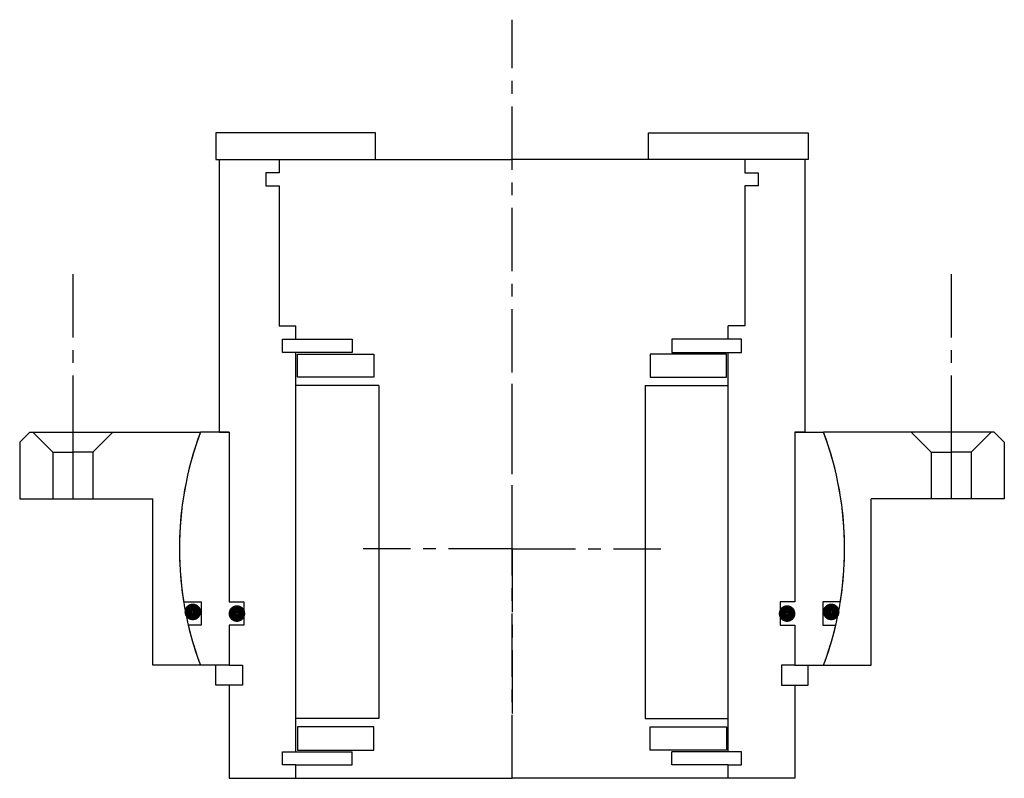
# Model space of a CAD drawing. Header units: millimetres. Extents: x -74 to 74, y -34 to 79.
import ezdxf

# ---------------------------------------------------------------- set-up
doc = ezdxf.new("R2010")
doc.units = ezdxf.units.MM
doc.header["$LTSCALE"] = 0.3
doc.header["$MEASUREMENT"] = 0
doc.linetypes.add('CENTER', pattern=[50.8, 31.75, -6.35, 6.35, -6.35])
doc.layers.get('0').update_dxf_attribs({"linetype": 'CONTINUOUS'})
doc.layers.add('Center', color=1, linetype='CENTER')

# ---------------------------------------------------------------- blocks, each defined once
blk = doc.blocks.new('M35-101-4SF040')
for p, q in [((-20.5, 62.5), (-44.5, 62.5)), ((-44.5, 62.5), (-44.5, 58.5)), ((-20.5, 58.5), (-20.5, 62.5)), ((20.5, 62.5), (44.5, 62.5)), ((20.5, 58.5), (20.5, 62.5)), ((44.5, 62.5), (44.5, 58.5)), ((-44.5, 58.5), (-20.5, 58.5)), ((-44, 58.5), (-44, 17.5)), ((-44, 58.5), (-35, 58.5)), ((-35, 58.5), (0, 58.5)), ((-35, 58.5), (-35, 56.5)), ((35, 58.5), (0, 58.5)), ((44.5, 58.5), (20.5, 58.5)), ((44, 58.5), (35, 58.5)), ((35, 58.5), (35, 56.5)), ((44, 58.5), (44, 17.5)), ((-37, 56.5), (-37, 54.5)), ((-35, 56.5), (-37, 56.5)), ((35, 56.5), (37, 56.5)), ((37, 56.5), (37, 54.5)), ((-37, 54.5), (-35, 54.5)), ((-35, 54.5), (-35, 33.5)), ((37, 54.5), (35, 54.5)), ((35, 54.5), (35, 33.5)), ((-35, 33.5), (-32.5, 33.5)), ((-32.5, 31.5), (-32.5, 33.5)), ((32.5, 31.5), (32.5, 33.5)), ((35, 33.5), (32.5, 33.5)), ((-34.5, 29.5), (-34.5, 31.5)), ((-34.5, 31.5), (-32.5, 31.5)), ((-32.5, 31.5), (-24, 31.5)), ((-24, 31.5), (-24, 29.5)), ((32.5, 31.5), (24, 31.5)), ((24, 31.5), (24, 29.5)), ((34.5, 31.5), (32.5, 31.5)), ((34.5, 29.5), (34.5, 31.5)), ((-24, 29.5), (-34.5, 29.5)), ((-32.5, -30.5), (-32.5, 29.5)), ((-32.25, 29.25), (-20.75, 29.25)), ((-32.25, 25.75), (-32.25, 29.25)), ((-20.75, 29.25), (-20.75, 25.75)), ((32.25, 29.25), (20.75, 29.25)), ((20.75, 29.25), (20.75, 25.75)), ((24, 29.5), (34.5, 29.5)), ((32.25, 25.75), (32.25, 29.25)), ((32.5, -30.5), (32.5, 29.5)), ((-20.75, 25.75), (-32.25, 25.75)), ((20.75, 25.75), (32.25, 25.75)), ((-20, 24.5), (-32.5, 24.5)), ((-20, 24.5), (-20, -25.5)), ((20, 24.5), (20, -25.5)), ((20, 24.5), (32.5, 24.5)), ((-42.5, 17.5), (-46.84, 17.5)), ((-44, 17.5), (-42.5, 17.5)), ((-42.5, 17.5), (-42.5, -8)), ((42.5, 17.5), (42.5, -8)), ((42.5, 17.5), (46.84, 17.5)), ((44, 17.5), (42.5, 17.5)), ((-49.36, -8), (-46.7, -8)), ((-46.7, -8), (-46.7, -11.5)), ((-42.5, -8), (-40.3, -8)), ((-40.3, -8), (-40.3, -11.5)), ((40.3, -8), (40.3, -11.5)), ((42.5, -8), (40.3, -8)), ((46.7, -8), (46.7, -11.5)), ((49.36, -8), (46.7, -8)), ((-46.7, -11.5), (-48.66, -11.5)), ((-42.5, -11.5), (-42.5, -17.5)), ((-40.3, -11.5), (-42.5, -11.5)), ((40.3, -11.5), (42.5, -11.5)), ((42.5, -11.5), (42.5, -17.5)), ((46.7, -11.5), (48.66, -11.5)), ((-42.5, -17.5), (-46.84, -17.5)), ((-44.5, -20.5), (-44.5, -17.5)), ((-42.5, -17.5), (-40.5, -17.5)), ((-40.5, -17.5), (-40.5, -20.5)), ((40.5, -17.5), (40.5, -20.5)), ((42.5, -17.5), (40.5, -17.5)), ((42.5, -17.5), (46.84, -17.5)), ((44.5, -20.5), (44.5, -17.5)), ((-42.5, -20.5), (-44.5, -20.5)), ((-42.5, -20.5), (-42.5, -34.5)), ((-40.5, -20.5), (-42.5, -20.5)), ((40.5, -20.5), (42.5, -20.5)), ((42.5, -20.5), (42.5, -34.5)), ((42.5, -20.5), (44.5, -20.5)), ((-20, -25.5), (-32.5, -25.5)), ((20, -25.5), (32.5, -25.5)), ((-20.75, -26.75), (-32.25, -26.75)), ((-32.25, -26.75), (-32.25, -30.25)), ((-20.75, -30.25), (-20.75, -26.75)), ((20.75, -26.75), (32.25, -26.75)), ((20.75, -30.25), (20.75, -26.75)), ((32.25, -26.75), (32.25, -30.25)), ((-34.5, -30.5), (-24, -30.5)), ((-34.5, -32.5), (-34.5, -30.5)), ((-32.25, -30.25), (-20.75, -30.25)), ((-24, -32.5), (-24, -30.5)), ((32.25, -30.25), (20.75, -30.25)), ((34.5, -30.5), (24, -30.5)), ((24, -32.5), (24, -30.5)), ((34.5, -32.5), (34.5, -30.5)), ((-32.5, -32.5), (-34.5, -32.5)), ((-32.5, -32.5), (-24, -32.5)), ((-32.5, -34.5), (-32.5, -32.5)), ((32.5, -32.5), (24, -32.5)), ((32.5, -34.5), (32.5, -32.5)), ((32.5, -32.5), (34.5, -32.5)), ((-42.5, -34.5), (-32.5, -34.5)), ((-32.5, -34.5), (0, -34.5)), ((32.5, -34.5), (0, -34.5)), ((42.5, -34.5), (32.5, -34.5))]:
    blk.add_line(p, q)
at = {"const_width": 1.2}
for points in [[(-47.33, -9.5, -1), (-48.63, -9.5, -1)], [(-40.7, -9.75, -1), (-42, -9.75, -1)], [(40.7, -9.75, 1), (42, -9.75, 1)], [(47.33, -9.5, 1), (48.63, -9.5, 1)]]:
    blk.add_lwpolyline(points, format="xyb", close=True, dxfattribs=at)
for start, end in [(159.5127, 189.2069), (350.7931, 20.4873), (193.2971, 200.4873), (339.5127, 346.7029)]:
    blk.add_arc((0, 0), 50, start, end)
at = {"layer": 'Center'}
blk.add_line((0, -34.5), (0, 79.49), dxfattribs=at)
blk = doc.blocks.new('M33-101')
for p, q in [((-72.5, 17.5), (-74, 16)), ((-72.5, 17.5), (-46.84, 17.5)), ((-72, 17.5), (-69, 14.5)), ((-66, 17.5), (-66, 7.5)), ((-60, 17.5), (-63, 14.5)), ((72.5, 17.5), (46.84, 17.5)), ((60, 17.5), (63, 14.5)), ((66, 17.5), (66, 7.5)), ((72, 17.5), (69, 14.5)), ((72.5, 17.5), (74, 16)), ((-74, 16), (-74, 7.5)), ((74, 16), (74, 7.5)), ((-69, 14.5), (-69, 7.5)), ((-69, 14.5), (-66, 14.5)), ((-63, 14.5), (-66, 14.5)), ((-63, 14.5), (-63, 7.5)), ((63, 14.5), (63, 7.5)), ((63, 14.5), (66, 14.5)), ((69, 14.5), (66, 14.5)), ((69, 14.5), (69, 7.5)), ((-74, 7.5), (-54, 7.5)), ((-54, -17.5), (-54, 7.5)), ((74, 7.5), (54, 7.5)), ((54, -17.5), (54, 7.5)), ((-46.84, -17.5), (-54, -17.5)), ((46.84, -17.5), (54, -17.5))]:
    blk.add_line(p, q)
for start, end in [(159.5127, 200.4873), (339.5127, 20.4873)]:
    blk.add_arc((0, 0), 50, start, end)
at = {"layer": 'Center'}
for p, q in [((-66, 41.24), (-66, 17.5)), ((66, 41.24), (66, 17.5)), ((0, 0), (0, 25.63)), ((0, 0), (-22.37, 0)), ((0, 0), (22.37, 0)), ((0, 0), (0, -25.63))]:
    blk.add_line(p, q, dxfattribs=at)

msp = doc.modelspace()

# ---------------------------------------------------------------- block references
for name in ['M35-101-4SF040', 'M33-101']:
    msp.add_blockref(name, (0, 0))

doc.saveas('drawing.dxf')
